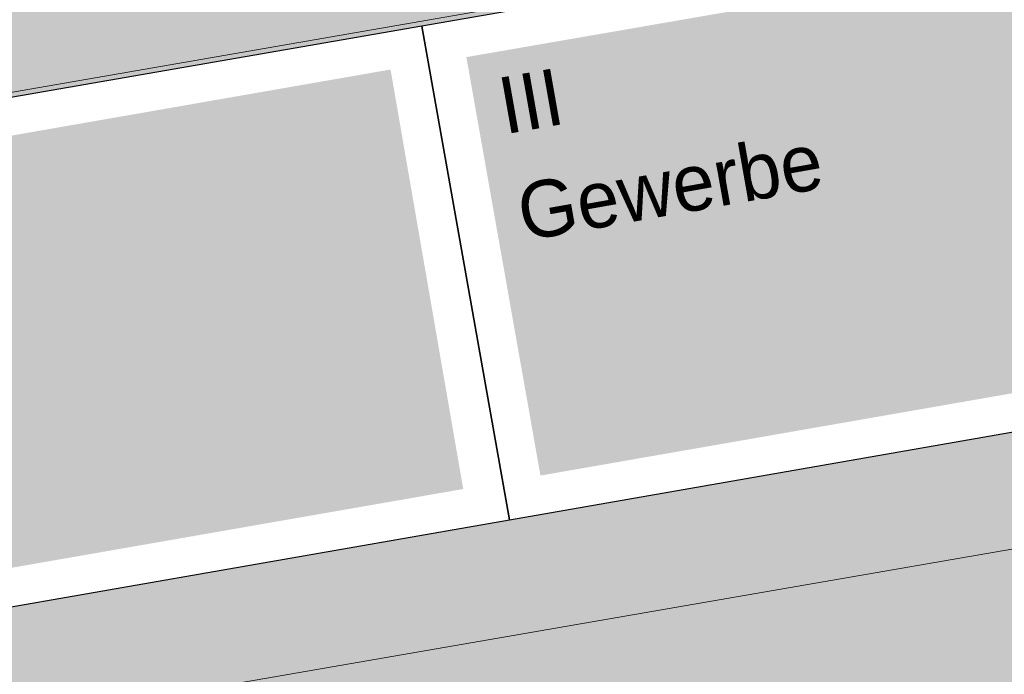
# Model space of a CAD drawing. Header units: metres. Extents: x -862 to 1262, y -354 to 644.
# Tile 237 of 256: x -126 to -100, y 371 to 388. Entities that reach past the tile are written whole.
import ezdxf

# ---------------------------------------------------------------- set-up
doc = ezdxf.new("R2010")
doc.units = ezdxf.units.M
doc.header["$LTSCALE"] = 0.5
doc.set_wipeout_variables(frame=1)
doc.layers.add('BPR_Verkehr_220520', color=7, linetype='Continuous')
doc.layers.add('DZH_Baufelder Nord_220610', color=7, linetype='Continuous')
doc.styles.add('Favorit Std Light', font='txt')

# ---------------------------------------------------------------- blocks, each defined once
blk = doc.blocks.new('Slab (2D)-42')
at = {"color": 255, "linetype": 'Continuous', "lineweight": 25, "transparency": 33554687}
blk.add_wipeout([(-122.9919816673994, 237.53015684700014), (-95.09684509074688, 242.39412560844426), (-97.37722804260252, 255.27208472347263), (-125.22906705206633, 250.44038998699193)], dxfattribs=at)
at = {"color": 7, "linetype": 'Continuous', "lineweight": 25, "transparency": 33554687, "flags": 128}
blk.add_lwpolyline([(-122.9919816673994, 237.5301568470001), (-95.09684509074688, 242.3941256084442), (-97.37722804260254, 255.2720847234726), (-125.2290670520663, 250.4403899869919)], close=True, dxfattribs=at)
at = {"color": 255, "linetype": 'Continuous', "lineweight": 25, "transparency": 33554687}
blk.add_wipeout([(-122.9919816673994, 237.53015684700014), (-95.09684509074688, 242.39412560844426), (-97.37722804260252, 255.27208472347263), (-125.22906705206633, 250.44038998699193)], dxfattribs=at)
at = {"color": 7, "linetype": 'Continuous', "lineweight": 25, "transparency": 33554687, "flags": 128}
blk.add_lwpolyline([(-122.9919816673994, 237.5301568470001), (-95.09684509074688, 242.3941256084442), (-97.37722804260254, 255.2720847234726), (-125.2290670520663, 250.4403899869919)], close=True, dxfattribs=at)
at = {"color": 255, "linetype": 'Continuous', "lineweight": 25, "transparency": 33554687}
blk.add_wipeout([(-122.9919816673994, 237.53015684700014), (-95.09684509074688, 242.39412560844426), (-97.37722804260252, 255.27208472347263), (-125.22906705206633, 250.44038998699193)], dxfattribs=at)
at = {"color": 7, "linetype": 'Continuous', "lineweight": 25, "transparency": 33554687, "flags": 128}
blk.add_lwpolyline([(-122.9919816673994, 237.5301568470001), (-95.09684509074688, 242.3941256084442), (-97.37722804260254, 255.2720847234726), (-125.2290670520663, 250.4403899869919)], close=True, dxfattribs=at)
at = {"color": 255, "linetype": 'Continuous', "lineweight": 25, "transparency": 33554687}
blk.add_wipeout([(-122.9919816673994, 237.53015684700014), (-95.09684509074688, 242.39412560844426), (-97.37722804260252, 255.27208472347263), (-125.22906705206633, 250.44038998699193)], dxfattribs=at)
at = {"color": 7, "linetype": 'Continuous', "lineweight": 25, "transparency": 33554687, "flags": 128}
blk.add_lwpolyline([(-122.9919816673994, 237.5301568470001), (-95.09684509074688, 242.3941256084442), (-97.37722804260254, 255.2720847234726), (-125.2290670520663, 250.4403899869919)], close=True, dxfattribs=at)
at = {"color": 255, "linetype": 'Continuous', "lineweight": 25, "transparency": 33554687}
blk.add_wipeout([(-122.9919816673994, 237.53015684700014), (-95.09684509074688, 242.39412560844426), (-97.37722804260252, 255.27208472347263), (-125.22906705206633, 250.44038998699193)], dxfattribs=at)
at = {"color": 7, "linetype": 'Continuous', "lineweight": 25, "transparency": 33554687, "flags": 128}
blk.add_lwpolyline([(-122.9919816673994, 237.5301568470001), (-95.09684509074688, 242.3941256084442), (-97.37722804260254, 255.2720847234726), (-125.2290670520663, 250.4403899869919)], close=True, dxfattribs=at)
at = {"color": 255, "linetype": 'Continuous', "lineweight": 25, "transparency": 33554687}
blk.add_wipeout([(-122.9919816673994, 237.53015684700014), (-95.09684509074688, 242.39412560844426), (-97.37722804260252, 255.27208472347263), (-125.22906705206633, 250.44038998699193)], dxfattribs=at)
at = {"color": 7, "linetype": 'Continuous', "lineweight": 25, "transparency": 33554687, "flags": 128}
blk.add_lwpolyline([(-122.9919816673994, 237.5301568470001), (-95.09684509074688, 242.3941256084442), (-97.37722804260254, 255.2720847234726), (-125.2290670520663, 250.4403899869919)], close=True, dxfattribs=at)
at = {"color": 255, "linetype": 'Continuous', "lineweight": 25, "transparency": 33554687}
blk.add_wipeout([(-122.9919816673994, 237.53015684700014), (-95.09684509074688, 242.39412560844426), (-97.37722804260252, 255.27208472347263), (-125.22906705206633, 250.44038998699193)], dxfattribs=at)
at = {"color": 7, "linetype": 'Continuous', "lineweight": 25, "transparency": 33554687, "flags": 128}
blk.add_lwpolyline([(-122.9919816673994, 237.5301568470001), (-95.09684509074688, 242.3941256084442), (-97.37722804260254, 255.2720847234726), (-125.2290670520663, 250.4403899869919)], close=True, dxfattribs=at)
blk = doc.blocks.new('Slab (2D)-59')
at = {"color": 255, "linetype": 'Continuous', "lineweight": 25, "transparency": 33554687}
blk.add_wipeout([(-95.09684509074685, 242.39412560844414), (-63.88464513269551, 247.84168313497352), (-66.11182550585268, 260.6959592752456), (-97.37722804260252, 255.27208472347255)], dxfattribs=at)
at = {"color": 7, "linetype": 'Continuous', "lineweight": 25, "transparency": 33554687, "flags": 128}
blk.add_lwpolyline([(-95.09684509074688, 242.3941256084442), (-63.88464513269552, 247.8416831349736), (-66.11182550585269, 260.6959592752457), (-97.37722804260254, 255.2720847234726)], close=True, dxfattribs=at)
at = {"color": 255, "linetype": 'Continuous', "lineweight": 25, "transparency": 33554687}
blk.add_wipeout([(-95.09684509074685, 242.39412560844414), (-63.88464513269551, 247.84168313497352), (-66.11182550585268, 260.6959592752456), (-97.37722804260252, 255.27208472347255)], dxfattribs=at)
at = {"color": 7, "linetype": 'Continuous', "lineweight": 25, "transparency": 33554687, "flags": 128}
blk.add_lwpolyline([(-95.09684509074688, 242.3941256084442), (-63.88464513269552, 247.8416831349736), (-66.11182550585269, 260.6959592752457), (-97.37722804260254, 255.2720847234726)], close=True, dxfattribs=at)
at = {"color": 255, "linetype": 'Continuous', "lineweight": 25, "transparency": 33554687}
blk.add_wipeout([(-95.09684509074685, 242.39412560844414), (-63.88464513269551, 247.84168313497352), (-66.11182550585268, 260.6959592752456), (-97.37722804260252, 255.27208472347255)], dxfattribs=at)
at = {"color": 7, "linetype": 'Continuous', "lineweight": 25, "transparency": 33554687, "flags": 128}
blk.add_lwpolyline([(-95.09684509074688, 242.3941256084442), (-63.88464513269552, 247.8416831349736), (-66.11182550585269, 260.6959592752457), (-97.37722804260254, 255.2720847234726)], close=True, dxfattribs=at)
at = {"color": 255, "linetype": 'Continuous', "lineweight": 25, "transparency": 33554687}
blk.add_wipeout([(-95.09684509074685, 242.39412560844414), (-63.88464513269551, 247.84168313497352), (-66.11182550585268, 260.6959592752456), (-97.37722804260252, 255.27208472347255)], dxfattribs=at)
at = {"color": 7, "linetype": 'Continuous', "lineweight": 25, "transparency": 33554687, "flags": 128}
blk.add_lwpolyline([(-95.09684509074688, 242.3941256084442), (-63.88464513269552, 247.8416831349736), (-66.11182550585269, 260.6959592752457), (-97.37722804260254, 255.2720847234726)], close=True, dxfattribs=at)
at = {"color": 255, "linetype": 'Continuous', "lineweight": 25, "transparency": 33554687}
blk.add_wipeout([(-95.09684509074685, 242.39412560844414), (-63.88464513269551, 247.84168313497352), (-66.11182550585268, 260.6959592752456), (-97.37722804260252, 255.27208472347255)], dxfattribs=at)
at = {"color": 7, "linetype": 'Continuous', "lineweight": 25, "transparency": 33554687, "flags": 128}
blk.add_lwpolyline([(-95.09684509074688, 242.3941256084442), (-63.88464513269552, 247.8416831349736), (-66.11182550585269, 260.6959592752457), (-97.37722804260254, 255.2720847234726)], close=True, dxfattribs=at)
at = {"color": 255, "linetype": 'Continuous', "lineweight": 25, "transparency": 33554687}
blk.add_wipeout([(-95.09684509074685, 242.39412560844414), (-63.88464513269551, 247.84168313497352), (-66.11182550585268, 260.6959592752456), (-97.37722804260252, 255.27208472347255)], dxfattribs=at)
at = {"color": 7, "linetype": 'Continuous', "lineweight": 25, "transparency": 33554687, "flags": 128}
blk.add_lwpolyline([(-95.09684509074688, 242.3941256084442), (-63.88464513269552, 247.8416831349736), (-66.11182550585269, 260.6959592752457), (-97.37722804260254, 255.2720847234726)], close=True, dxfattribs=at)
at = {"color": 255, "linetype": 'Continuous', "lineweight": 25, "transparency": 33554687}
blk.add_wipeout([(-95.09684509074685, 242.39412560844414), (-63.88464513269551, 247.84168313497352), (-66.11182550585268, 260.6959592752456), (-97.37722804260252, 255.27208472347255)], dxfattribs=at)
at = {"color": 7, "linetype": 'Continuous', "lineweight": 25, "transparency": 33554687, "flags": 128}
blk.add_lwpolyline([(-95.09684509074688, 242.3941256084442), (-63.88464513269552, 247.8416831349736), (-66.11182550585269, 260.6959592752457), (-97.37722804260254, 255.2720847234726)], close=True, dxfattribs=at)

msp = doc.modelspace()

# ---------------------------------------------------------------- hatches: boundary and pattern name
at = {"layer": 'DZH_Baufelder Nord_220610', "linetype": 'Continuous', "lineweight": 0, "true_color": 0xfff9e0, "transparency": 33554687}
h = msp.add_hatch(color=7, dxfattribs=at)
edge = h.paths.add_edge_path()
edge.add_line((32.55980691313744, 384.3805379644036), (26.06465546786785, 412.3372531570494))
edge.add_line((26.06465546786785, 412.3372531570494), (-143.0442158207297, 383.0005029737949))
edge.add_line((-143.0442158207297, 383.0005029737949), (-131.0904625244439, 314.2834369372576))
edge.add_line((-131.0904625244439, 314.2834369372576), (-124.9939522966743, 315.6937450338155))
edge.add_line((-124.9939522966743, 315.6937450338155), (-140.1320432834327, 312.1120369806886))
edge.add_line((-140.1320432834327, 312.1120369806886), (-222.7133020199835, 293.0330976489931))
edge.add_line((-222.7133020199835, 293.0330976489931), (-242.987267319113, 381.3162625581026))
edge.add_line((-242.987267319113, 381.3162625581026), (-225.1325763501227, 380.1122668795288))
edge.add_line((-225.1325763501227, 380.1122668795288), (-225.1316572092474, 377.0219977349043))
edge.add_line((-225.1316572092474, 377.0219977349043), (-224.1314799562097, 377.0637289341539))
edge.add_line((-224.1314799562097, 377.0637289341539), (-223.1313543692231, 377.1066777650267))
edge.add_line((-223.1313543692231, 377.1066777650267), (-222.131281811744, 377.1508441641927))
edge.add_line((-222.131281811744, 377.1508441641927), (-221.1312637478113, 377.1962280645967))
edge.add_line((-221.1312637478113, 377.1962280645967), (-220.131301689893, 377.2428293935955))
edge.add_line((-220.131301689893, 377.2428293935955), (-219.1313971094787, 377.290648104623))
edge.add_line((-219.1313971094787, 377.290648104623), (-218.131551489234, 377.3396841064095))
edge.add_line((-218.131551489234, 377.3396841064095), (-217.1317662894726, 377.3899373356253))
edge.add_line((-217.1317662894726, 377.3899373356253), (-217.1336498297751, 383.7225982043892))
edge.add_line((-217.1336498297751, 383.7225982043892), (-217.1323176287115, 383.7968768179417))
edge.add_line((-217.1323176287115, 383.7968768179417), (-217.1313062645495, 380.475092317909))
edge.add_line((-217.1313062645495, 380.475092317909), (-213.7664101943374, 380.3481207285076))
edge.add_line((-213.7664101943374, 380.3481207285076), (-210.4015081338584, 380.2213885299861))
edge.add_line((-210.4015081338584, 380.2213885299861), (-207.0365970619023, 380.0948956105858))
edge.add_line((-207.0365970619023, 380.0948956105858), (-203.6716770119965, 379.968641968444))
edge.add_line((-203.6716770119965, 379.968641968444), (-200.3067479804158, 379.8426276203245))
edge.add_line((-200.3067479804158, 379.8426276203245), (-196.9418100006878, 379.7168525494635))
edge.add_line((-196.9418100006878, 379.7168525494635), (-193.5768630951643, 379.5913167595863))
edge.add_line((-193.5768630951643, 379.5913167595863), (-190.2119043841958, 379.4660201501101))
edge.add_line((-190.2119043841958, 379.4660201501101), (-185.331899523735, 379.7464873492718))
edge.add_line((-185.331899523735, 379.7464873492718), (-180.4519131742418, 380.0273153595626))
edge.add_line((-180.4519131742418, 380.0273153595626), (-175.5719475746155, 380.3085040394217))
edge.add_line((-175.5719475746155, 380.3085040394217), (-170.6920027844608, 380.5900533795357))
edge.add_line((-170.6920027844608, 380.5900533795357), (-165.8120788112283, 380.8719633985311))
edge.add_line((-165.8120788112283, 380.8719633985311), (-160.9321756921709, 381.1542340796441))
edge.add_line((-160.9321756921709, 381.1542340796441), (-156.0522934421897, 381.4368654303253))
edge.add_line((-156.0522934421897, 381.4368654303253), (-151.172434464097, 381.7198573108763))
edge.add_line((-151.172434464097, 381.7198573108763), (-145.5148646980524, 382.701323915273))
edge.add_arc((-592.1029078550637, 2940.188827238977), 2596.18628182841, 279.7782309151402, 279.9051094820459, ccw=False)
edge.add_line((-151.1793800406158, 381.7186490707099), (-146.177484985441, 353.0060045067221))
edge.add_line((-146.177484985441, 353.0060045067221), (-139.143118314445, 312.5272433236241))
edge.add_line((-139.143118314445, 312.5272433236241), (-133.5328797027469, 313.8270688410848))
edge.add_line((-133.5328797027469, 313.8270688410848), (-145.5148592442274, 382.7013248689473))
edge.add_line((-145.5148592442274, 382.7013248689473), (-116.5022465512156, 387.7343888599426))
edge.add_line((-116.5022465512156, 387.7343888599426), (48.11358021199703, 416.3034435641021))
edge.add_line((48.11358021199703, 416.3034435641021), (50.99796817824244, 399.8917147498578))
edge.add_line((50.99796817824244, 399.8917147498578), (101.7277072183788, 411.6776965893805))
edge.add_line((101.7277072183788, 411.6776965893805), (102.4313637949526, 408.6489871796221))
edge.add_line((102.4313637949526, 408.6489871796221), (123.765022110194, 316.8237209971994))
edge.add_line((123.765022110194, 316.8237209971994), (90.3646540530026, 309.3621310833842))
edge.add_line((90.3646540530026, 309.3621310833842), (78.87369778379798, 358.8217257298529))
edge.add_line((78.87369778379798, 358.8217257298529), (104.3938826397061, 364.7507963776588))
edge.add_line((104.3938826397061, 364.7507963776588), (101.1439840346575, 378.7391522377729))
edge.add_line((101.1439840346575, 378.7391522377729), (50.46547640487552, 366.9650729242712))
edge.add_line((50.46547640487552, 366.9650729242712), (46.1308055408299, 385.6225530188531))
edge.add_line((46.1308055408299, 385.6225530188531), (37.42547304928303, 383.6000531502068))
edge.add_line((37.42547304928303, 383.6000531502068), (8.073688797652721, 339.1086414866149))
edge.add_line((8.073688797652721, 339.1086414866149), (8.071902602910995, 339.1101264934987))
edge.add_line((8.071902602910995, 339.1101264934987), (8.057760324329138, 339.0901706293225))
edge.add_arc((-48.5966539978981, 275.7739358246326), 84.96274625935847, 48.17829914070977, 48.19372288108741)
edge.add_line((8.040713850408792, 339.1054194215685), (7.367840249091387, 339.6758323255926))
edge.add_line((7.367840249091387, 339.6758323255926), (7.376597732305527, 339.6881901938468))
edge.add_line((7.376597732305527, 339.6881901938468), (4.612199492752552, 341.9864601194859))
edge.add_line((4.612199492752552, 341.9864601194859), (32.55980691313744, 384.3805379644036))
at = {"layer": 'DZH_Baufelder Nord_220610', "linetype": 'Continuous', "lineweight": 0, "true_color": 0xdce9e4, "transparency": 33554687}
h = msp.add_hatch(color=254, dxfattribs=at)
edge = h.paths.add_edge_path()
edge.add_line((-77.42519639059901, 355.7170850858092), (-77.50686018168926, 356.1884115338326))
edge.add_line((-77.50686018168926, 356.1884115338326), (-83.92927379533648, 393.2556733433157))
edge.add_line((-83.92927379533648, 393.2556733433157), (-143.0442158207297, 383.0005029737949))
edge.add_line((-143.0442158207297, 383.0005029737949), (-131.0904625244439, 314.2834369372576))
edge.add_line((-131.0904625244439, 314.2834369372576), (-123.4593459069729, 316.0487461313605))
edge.add_arc((-48.6215309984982, 275.7461979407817), 84.9999642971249, 109.80784807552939, 151.6961205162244, ccw=False)
at = {"layer": 'DZH_Baufelder Nord_220610', "linetype": 'Continuous', "lineweight": 0, "true_color": 0xc4dad2, "transparency": 33554687}
h = msp.add_hatch(color=254, dxfattribs=at)
edge = h.paths.add_edge_path()
edge.add_line((-81.18543937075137, 377.4195040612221), (-81.18804005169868, 377.4345140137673))
edge.add_line((-81.18804005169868, 377.4345140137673), (-75.2773704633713, 378.4660084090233))
edge.add_line((-75.2773704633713, 378.4660084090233), (-74.39482439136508, 373.3723599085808))
edge.add_arc((-48.61491335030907, 275.7178860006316), 101.0000004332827, 104.7882003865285, 108.2156292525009)
edge.add_arc((-48.61491344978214, 275.7178863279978), 101.0000000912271, 108.215629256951, 136.0850287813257)
edge.add_line((-121.3722737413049, 345.7704847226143), (-125.518097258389, 369.6982998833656))
edge.add_line((-125.518097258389, 369.6982998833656), (-123.5524640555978, 370.0413303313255))
edge.add_line((-123.5524640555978, 370.0413303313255), (-123.5586975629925, 370.0777534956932))
edge.add_line((-123.5586975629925, 370.0777534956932), (-81.18543937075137, 377.4195040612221))

# ---------------------------------------------------------------- linework, layer by layer
at = {"layer": 'DZH_Baufelder Nord_220610', "color": 14, "linetype": 'Continuous', "lineweight": 5, "true_color": 0x9f0000, "transparency": 33554687, "elevation": -12285434.42021632, "flags": 128}
msp.add_lwpolyline([(-175.5719475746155, 380.3085040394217), (-170.6920027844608, 380.5900533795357), (-165.8120788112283, 380.8719633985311), (-160.9321756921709, 381.1542340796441), (-156.0522934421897, 381.4368654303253), (-151.172434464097, 381.7198573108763), (-145.5148646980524, 382.701323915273, -0.0005536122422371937), (-151.1793800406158, 381.7186490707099), (-146.177484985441, 353.0060045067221), (-139.143118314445, 312.5272433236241), (-133.5328797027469, 313.8270688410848), (-145.5148592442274, 382.7013248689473), (-116.5022465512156, 387.7343888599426), (48.11358021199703, 416.3034435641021)], format="xyb", dxfattribs=at)
msp.add_lwpolyline([(26.06465546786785, 412.3372531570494), (-143.0442158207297, 383.0005029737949), (-131.0904625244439, 314.2834369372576), (-124.9939522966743, 315.6937450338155), (-140.1320432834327, 312.1120369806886), (-222.7133020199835, 293.0330976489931)], dxfattribs=at)
at = {"layer": 'DZH_Baufelder Nord_220610', "color": 255, "linetype": 'Continuous', "lineweight": 18, "transparency": 33554687, "flags": 128}
for points, elevation in [([(-77.42519639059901, 355.7170850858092), (-77.50686018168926, 356.1884115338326), (-83.92927379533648, 393.2556733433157), (-143.0442158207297, 383.0005029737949), (-131.0904625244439, 314.2834369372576), (-123.4593459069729, 316.0487461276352, -0.1848348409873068), (-77.42519639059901, 355.7170850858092)], -12285434.42021632), ([(-81.18543937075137, 377.4195040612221), (-81.18804005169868, 377.4345140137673), (-75.2773704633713, 378.4660084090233), (-74.39482439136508, 373.3723599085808, 0.01495609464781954), (-80.18691173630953, 371.6564549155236, 0.1222061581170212), (-121.3722737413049, 345.7704847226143), (-125.518097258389, 369.6982998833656), (-123.5524640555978, 370.0413303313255), (-123.5586975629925, 370.0777534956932)], 8.7)]:
    msp.add_lwpolyline(points, format="xyb", close=True, dxfattribs=dict(at, elevation=elevation))

# ---------------------------------------------------------------- next in the draw order: block references
at = {"layer": 'DZH_Baufelder Nord_220610', "color": 7, "transparency": 33554687}
msp.add_blockref('Slab (2D)-42', (-17.81744829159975, 132.5597140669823), dxfattribs=at)

# ---------------------------------------------------------------- next in the draw order: linework, layer by layer
at = {"layer": 'DZH_Baufelder Nord_220610', "color": 7, "linetype": 'Continuous', "true_color": 0xeef5eb, "transparency": 33554687}
msp.add_solid([(-116.0129820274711, 386.6982786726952, 8.7), (-141.8902720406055, 382.1855399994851, 8.7), (-114.1176199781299, 375.7591075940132, 8.7), (-139.9950132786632, 371.2469650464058, 8.7)], dxfattribs=at)

# ---------------------------------------------------------------- next in the draw order: block references
at = {"layer": 'DZH_Baufelder Nord_220610', "color": 7, "transparency": 33554687}
msp.add_blockref('Slab (2D)-59', (-17.81744829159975, 132.5597140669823), dxfattribs=at)

# ---------------------------------------------------------------- next in the draw order: hatches: boundary and pattern name
at = {"layer": 'BPR_Verkehr_220520', "linetype": 'Continuous', "lineweight": 0, "true_color": 0xece5cf, "transparency": 33554687}
h = msp.add_hatch(color=254, dxfattribs=at)
h.paths.add_polyline_path([(73.07970223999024, 431.4939663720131), (72.30085665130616, 431.4882694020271), (71.52226263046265, 431.4676719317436), (70.7442052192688, 431.4321815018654), (69.96696926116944, 431.3818111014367), (69.1908393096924, 431.3165791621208), (68.93388534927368, 431.2916815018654), (68.67709429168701, 431.2651563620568), (68.42047661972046, 431.2370031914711), (68.16404265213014, 431.2072231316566), (67.90780271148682, 431.175817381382), (67.65176708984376, 431.1427871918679), (67.39594610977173, 431.1081339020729), (67.1403500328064, 431.0718589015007), (51.6985583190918, 428.539948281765), (51.54933143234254, 428.5008203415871), (51.40050967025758, 428.4601786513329), (51.2521084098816, 428.4180274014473), (51.10414295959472, 428.374370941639), (50.95662858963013, 428.3292137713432), (50.80958050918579, 428.282560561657), (50.66301388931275, 428.2344161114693), (50.51694359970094, 428.1847861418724), (50.35504383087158, 428.1278325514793), (50.19379795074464, 428.0690531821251), (50.0332265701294, 428.0084555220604), (49.87335017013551, 427.946047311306), (49.7141891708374, 427.8818365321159), (49.55576390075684, 427.8158313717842), (49.39809458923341, 427.7480402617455), (49.24120133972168, 427.6784718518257), (48.16281427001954, 427.1461709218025), (47.09754003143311, 426.5880905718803), (46.04599604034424, 426.004551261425), (45.00879063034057, 425.3958905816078), (43.98652384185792, 424.7624606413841), (42.97978705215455, 424.1046279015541), (41.98916268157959, 423.4227729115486), (41.01522380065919, 422.7172901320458), (40.05793313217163, 422.048622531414), (39.06325053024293, 421.4369622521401), (38.0345666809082, 420.8843943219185), (36.97538817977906, 420.392802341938), (35.88932556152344, 419.963862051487), (34.78008101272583, 419.5990356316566), (33.65143574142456, 419.2995667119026), (32.50723728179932, 419.0664750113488), (17.02504249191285, 416.380647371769), (14.98914653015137, 413.4901236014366), (-64.12031160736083, 399.7663349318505), (-66.55545607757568, 399.3469230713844), (-68.99160789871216, 398.933403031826), (-71.42875288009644, 398.5257772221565), (-73.86687677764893, 398.1240480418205), (-76.30596532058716, 397.728217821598), (-78.74600423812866, 397.3382888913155), (-81.18697924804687, 396.9542635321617), (-83.6288761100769, 396.5761439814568), (-86.47086827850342, 398.6719926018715), (-88.94330163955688, 398.3014916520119), (-91.41663650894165, 397.9370577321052), (-93.89085804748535, 397.578693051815), (-96.36595135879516, 397.2263997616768), (-98.84190155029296, 396.8801799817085), (-101.3186937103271, 396.5400357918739), (-103.7963129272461, 396.2059692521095), (-106.2747443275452, 395.87798235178), (-107.2079676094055, 395.733158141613), (-108.1333138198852, 395.5444411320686), (-109.0487197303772, 395.3122521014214), (-109.9521442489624, 395.0371087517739), (-110.8415730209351, 394.7196245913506), (-111.7150228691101, 394.360507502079), (-112.5705462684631, 393.960558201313), (-113.4062421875, 393.5206802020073), (-114.2616426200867, 393.0710216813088), (-115.1377631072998, 392.6632039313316), (-116.0325606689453, 392.2981836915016), (-116.9439461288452, 391.9768132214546), (-117.8697916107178, 391.6998428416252), (-118.807935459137, 391.4679192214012), (-119.7561873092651, 391.2815838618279), (-120.7123331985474, 391.1412718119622), (-129.6989096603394, 390.0937450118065), (-138.696471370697, 389.1451923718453), (-147.7039282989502, 388.295728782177), (-156.720189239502, 387.5454571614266), (-165.7441618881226, 386.8944684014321), (-174.7747530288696, 386.3428413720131), (-183.8108686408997, 385.8906429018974), (-192.8514122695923, 385.5378753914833), (-193.7054479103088, 385.5156110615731), (-194.5597200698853, 385.506037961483), (-195.4140401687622, 385.509158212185), (-196.268219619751, 385.5249711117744), (-197.1220698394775, 385.5534731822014), (-197.9754023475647, 385.5946581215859), (-198.8280287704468, 385.6485168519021), (-199.6797608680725, 385.7150374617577), (-216.3824471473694, 387.1500172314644), (-216.3826394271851, 387.1493365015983), (-216.3828316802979, 387.1486557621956), (-216.3830238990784, 387.1479750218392), (-216.3832161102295, 387.147294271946), (-216.3834082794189, 387.1466135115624), (-216.3836004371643, 387.1459327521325), (-216.3837925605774, 387.1452519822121), (-216.3839846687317, 387.1445712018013), (-216.5290392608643, 386.6011932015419), (-216.6586617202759, 386.0539286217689), (-216.772748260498, 385.503215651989), (-216.8712075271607, 384.9494952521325), (-216.9539606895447, 384.3932107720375), (-217.0209414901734, 383.8348076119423), (-217.0720962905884, 383.2747328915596), (-217.1073841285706, 382.7134350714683), (-217.131329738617, 380.3750932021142), (-217.1313062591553, 380.3750923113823), (-213.7664101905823, 380.2481207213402), (-210.4015081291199, 380.1213885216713), (-207.0365970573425, 379.9948956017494), (-203.6716770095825, 379.8686419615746), (-200.3067479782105, 379.7426276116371), (-196.9418099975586, 379.6168525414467), (-193.5768630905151, 379.491316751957), (-190.2119043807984, 379.3660201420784), (-185.3327863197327, 379.6464363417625), (-180.453686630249, 379.9272132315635), (-175.5746077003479, 380.2083506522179), (-170.6955495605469, 380.4898486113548), (-165.8165122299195, 380.7717071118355), (-160.9374957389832, 381.0539261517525), (-156.0585001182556, 381.3365057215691), (-151.1795243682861, 381.6194458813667), (-151.1724344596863, 381.6198573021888), (-116.502246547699, 387.6343888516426), (48.13063516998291, 416.206403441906), (51.01485386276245, 399.7956377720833), (58.11081887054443, 401.4442351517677), (101.7277072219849, 411.5776965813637), (101.9664129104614, 410.5502491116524), (107.1071175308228, 412.0503887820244), (107.2508155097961, 412.0941980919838), (106.8058038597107, 413.297698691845), (106.7135229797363, 413.5415234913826), (106.6167250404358, 413.7835905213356), (106.5154435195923, 414.0238161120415), (106.4097134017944, 414.2621172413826), (106.2995712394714, 414.4984115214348), (106.1850551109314, 414.7326172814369), (106.0662046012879, 414.9646535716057), (105.9430607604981, 415.1944402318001), (105.8208365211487, 415.4062717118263), (105.6953006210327, 415.6161575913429), (105.5664839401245, 415.8240460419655), (105.4344182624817, 416.029885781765), (105.2991361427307, 416.2336260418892), (105.1606709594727, 416.4352165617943), (105.0190568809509, 416.6346076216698), (104.8743288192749, 416.8317500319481), (104.8854778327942, 416.8400703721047), (104.7548689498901, 417.012292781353), (104.6216167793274, 417.1824782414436), (104.4857530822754, 417.3505861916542), (104.3473102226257, 417.5165765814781), (104.2063212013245, 417.6804098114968), (104.0628196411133, 417.8420468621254), (103.9168397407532, 418.0014491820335), (103.7684162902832, 418.158578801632), (103.7486159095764, 418.179176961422), (103.7287737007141, 418.1997345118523), (103.7088895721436, 418.2202515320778), (103.6889636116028, 418.2407279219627), (103.6689959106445, 418.2611636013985), (103.648986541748, 418.2815585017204), (103.6289355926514, 418.3019125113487), (103.608843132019, 418.3222255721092), (103.0738260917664, 418.8341899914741), (102.5124897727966, 419.3171519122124), (101.926402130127, 419.7697576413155), (101.3172028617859, 420.1907409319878), (100.6865963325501, 420.5789239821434), (100.0363467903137, 420.9332207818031), (99.36827346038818, 421.2526400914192), (98.68424541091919, 421.5362882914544), (97.76440438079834, 421.9251215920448), (96.87247476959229, 422.3742990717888), (96.01240999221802, 422.8818298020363), (95.18802225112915, 423.445464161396), (94.40296557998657, 424.0627038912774), (93.66071969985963, 424.7308131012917), (92.96457458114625, 425.4468304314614), (92.31761241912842, 426.207579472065), (91.36401882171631, 427.1830981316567), (90.32082762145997, 428.0621479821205), (89.19775160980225, 428.8365360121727), (88.00525268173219, 429.4990485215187), (86.75443938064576, 430.0435139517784), (85.45696348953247, 430.4648604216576), (84.12491147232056, 430.7591629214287), (82.77069189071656, 430.9236799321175), (82.12956623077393, 430.9902364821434), (81.48798833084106, 431.0522822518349), (80.84598992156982, 431.1098141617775), (80.20360276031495, 431.1628293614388), (79.56085861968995, 431.2113252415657), (78.91778930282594, 431.2552994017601), (78.27442660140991, 431.2947496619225), (77.63080247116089, 431.3296762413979), (77.35380907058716, 431.3410617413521), (77.07681761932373, 431.3524793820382), (76.79982749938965, 431.3639291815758), (76.52283869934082, 431.3754111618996), (76.24585124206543, 431.3869252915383), (75.96886511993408, 431.3984716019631), (75.69188035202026, 431.4100500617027), (75.41489722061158, 431.4216606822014), (74.63700759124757, 431.4606559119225), (73.85851425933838, 431.4847607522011)])
h.paths.add_polyline_path([(76.18283435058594, 411.92668141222), (76.6956110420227, 408.9708295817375), (63.39427778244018, 406.6633344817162), (62.88150110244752, 409.6191863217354)])
h.paths.add_polyline_path([(84.98998571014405, 422.5889553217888), (85.50276240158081, 419.6331034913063), (82.54691056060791, 419.1203268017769), (82.03413386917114, 422.0761786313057)])
h.paths.add_polyline_path([(93.61805167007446, 424.0857391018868), (95.65983550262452, 422.5138835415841), (95.84824382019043, 421.4278218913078), (92.89239197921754, 420.9150452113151), (92.37961529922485, 423.8708970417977)])
h.paths.add_polyline_path([(73.10617423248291, 429.6617924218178), (73.61895092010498, 426.7059405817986), (49.97213623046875, 422.6037270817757), (49.45935955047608, 425.5595789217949)])
at = {"layer": 'BPR_Verkehr_220520', "linetype": 'Continuous', "lineweight": 0, "true_color": 0xf7dcdc, "transparency": 33554687}
h = msp.add_hatch(color=254, dxfattribs=at)
edge = h.paths.add_edge_path()
edge.add_arc((-238.7207664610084, 1406.233826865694), 1018.9999417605, 277.1870954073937, 277.46823299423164, ccw=False)
edge.add_line((-111.2339092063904, 395.2402648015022), (-111.2339092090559, 395.2402648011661))
edge.add_arc((-113.7361047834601, 415.0831229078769), 20.00000001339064, 261.70696071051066, 277.18709540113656, ccw=False)
edge.add_line((-116.620824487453, 395.2922565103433), (-116.6208244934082, 395.2922565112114))
edge.add_arc((-123.1372695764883, 410.9937195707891), 16.99999996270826, 276.964065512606, 292.5395019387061, ccw=False)
edge.add_arc((-220.3772024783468, 1207.076750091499), 818.9998728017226, 276.80961277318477, 276.9640654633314, ccw=False)
edge.add_arc((-220.3772103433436, 1207.076807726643), 818.9999309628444, 276.59828638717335, 276.8096128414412, ccw=False)
edge.add_arc((-220.3772157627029, 1207.076853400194), 818.9999769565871, 276.07534985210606, 276.5982863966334, ccw=False)
edge.add_arc((-220.3772174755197, 1207.076867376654), 818.9999910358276, 275.1373624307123, 276.07534986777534, ccw=False)
edge.add_line((-147.0408512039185, 391.3668927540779), (-147.0408512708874, 391.3668927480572))
edge.add_arc((-220.377218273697, 1207.07687678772), 819.0000004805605, 274.60205614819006, 275.13736242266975, ccw=False)
edge.add_line((-154.6650028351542, 390.7173325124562), (-154.6650028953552, 390.7173325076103))
edge.add_line((-154.6650028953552, 390.7173325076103), (-154.6650033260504, 390.717332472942))
edge.add_arc((-220.3772182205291, 1207.076876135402), 818.9999998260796, 274.3917964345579, 274.6020561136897, ccw=False)
edge.add_line((-157.6612530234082, 390.4816842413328), (-157.661253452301, 390.4816842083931))
edge.add_arc((-220.3772181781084, 1207.07687428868), 818.9999979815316, 273.86610910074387, 274.3917964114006, ccw=False)
edge.add_line((-165.1560280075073, 389.9406452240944), (-165.156028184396, 389.9406452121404))
edge.add_arc((-220.3772186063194, 1207.076875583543), 818.99999930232, 273.65584936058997, 273.86610911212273, ccw=False)
edge.add_line((-168.1550584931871, 389.7435012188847), (-168.1550586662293, 389.7435012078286))
edge.add_line((-168.1550586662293, 389.7435012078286), (-168.1550587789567, 389.743501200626))
edge.add_arc((-220.3772181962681, 1207.076876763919), 819.0000004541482, 273.13010156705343, 273.6558493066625, ccw=False)
edge.add_line((-175.6570268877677, 389.2987251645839), (-175.6570270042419, 389.2987251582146))
edge.add_line((-175.6570270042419, 389.2987251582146), (-175.6570273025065, 389.2987251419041))
edge.add_arc((-220.3772182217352, 1207.076876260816), 818.999999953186, 272.91984177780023, 273.1301015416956, ccw=False)
edge.add_line((-178.6583427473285, 389.1401211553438), (-178.6583430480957, 389.1401211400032))
edge.add_line((-178.6583430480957, 389.1401211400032), (-178.6583431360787, 389.1401211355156))
edge.add_arc((-220.3772184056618, 1207.076876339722), 819.0000000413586, 272.3940031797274, 272.91984176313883, ccw=False)
edge.add_line((-186.1667030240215, 388.7916933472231), (-186.1667031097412, 388.7916933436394))
edge.add_line((-186.1667031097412, 388.7916933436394), (-186.1667031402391, 388.7916933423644))
edge.add_arc((-220.3772181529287, 1207.076876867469), 819.0000005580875, 272.183743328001, 272.39400315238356, ccw=False)
edge.add_line((-189.1698093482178, 388.6716602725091), (-189.1698093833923, 388.6716602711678))
edge.add_arc((-220.3772172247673, 1207.07684523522), 818.9999689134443, 271.9189871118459, 272.183743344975, ccw=False)
edge.add_line((-192.9518714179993, 388.5361929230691), (-192.9518714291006, 388.5361929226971))
edge.add_arc((-194.7768792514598, 443.005627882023), 54.49999998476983, 267.89736629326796, 271.9189871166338, ccw=False)
edge.add_line((-196.7764648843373, 388.5423222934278), (-196.7764648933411, 388.5423222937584))
edge.add_line((-196.7764648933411, 388.5423222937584), (-196.7764649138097, 388.5423222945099))
edge.add_arc((-194.7768792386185, 443.0056279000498), 54.50000000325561, 265.10859231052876, 267.89736624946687, ccw=False)
edge.add_line((-199.4239583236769, 388.7041117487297), (-199.4239583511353, 388.7041117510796))
edge.add_line((-199.4239583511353, 388.7041117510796), (-199.8428274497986, 388.7399582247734))
edge.add_line((-199.8428274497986, 388.7399582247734), (-215.0405972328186, 390.040570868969))
edge.add_arc((-206.7570608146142, 384.438460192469), 10.00003098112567, 145.9297243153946, 164.2994177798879)
edge.add_line((-216.3839806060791, 387.1445708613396), (-199.6797608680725, 385.7150374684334))
edge.add_arc((-194.7768792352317, 443.0056278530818), 57.49999995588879, 265.1085922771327, 271.918987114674)
edge.add_line((-192.8514122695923, 385.5378754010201), (-192.851412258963, 385.5378754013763))
edge.add_arc((-220.3772183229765, 1207.076876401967), 822.0000001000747, 271.9189871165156, 276.9640654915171)
edge.add_line((-120.7123332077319, 391.1412718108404), (-120.7123331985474, 391.1412718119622))
edge.add_line((-120.7123331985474, 391.1412718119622), (-120.7123331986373, 391.1412718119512))
edge.add_arc((-123.1372695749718, 410.9937196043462), 19.99999999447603, 276.9640654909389, 299.1141640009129)
edge.add_line((-113.4062421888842, 393.5206802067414), (-113.4062421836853, 393.5206802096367))
edge.add_arc((-103.6752148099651, 376.0476408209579), 19.9999999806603, 97.46823296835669, 119.1141639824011, ccw=False)
at = {"layer": 'BPR_Verkehr_220520', "linetype": 'Continuous', "lineweight": 0, "true_color": 0xd0ced1, "transparency": 33554687}
h = msp.add_hatch(color=254, dxfattribs=at)
edge = h.paths.add_edge_path()
edge.add_line((-106.2747443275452, 395.8779823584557), (-106.2747443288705, 395.877982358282))
edge.add_arc((-103.6752148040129, 376.0476407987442), 20.00000000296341, 97.46823296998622, 119.1141639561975)
edge.add_line((-113.4062421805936, 393.5206802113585), (-113.4062421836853, 393.5206802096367))
edge.add_line((-113.4062421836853, 393.5206802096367), (-113.4062421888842, 393.5206802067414))
edge.add_arc((-123.1372695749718, 410.9937196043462), 19.99999999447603, 276.96406549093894, 299.11416400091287, ccw=False)
edge.add_line((-120.7123331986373, 391.1412718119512), (-120.7123331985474, 391.1412718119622))
edge.add_line((-120.7123331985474, 391.1412718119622), (-120.7123332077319, 391.1412718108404))
edge.add_arc((-220.3772183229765, 1207.076876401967), 822.0000001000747, 271.91898711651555, 276.96406549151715, ccw=False)
edge.add_line((-192.851412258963, 385.5378754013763), (-192.8514122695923, 385.5378754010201))
edge.add_arc((-194.7768792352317, 443.0056278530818), 57.49999995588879, 265.10859227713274, 271.918987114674, ccw=False)
edge.add_line((-199.6797608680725, 385.7150374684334), (-216.3839806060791, 387.1445708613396))
edge.add_line((-216.3839806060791, 387.1445708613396), (-216.3839806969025, 387.1445705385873))
edge.add_arc((-197.1317673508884, 381.726944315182), 19.99995981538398, 164.2832508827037, 165.1570186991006)
edge.add_line((-216.464358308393, 386.8503532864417), (-216.4643583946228, 386.8503529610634))
edge.add_line((-216.4643583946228, 386.8503529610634), (-216.4220464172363, 386.8467319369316))
edge.add_line((-216.4220464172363, 386.8467319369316), (-199.7053411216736, 385.416130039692))
edge.add_arc((-194.7768792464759, 443.0056277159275), 57.79999981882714, 265.1085922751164, 271.9189871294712)
edge.add_arc((-220.3772181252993, 1207.076872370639), 822.2999960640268, 271.9189871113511, 273.515805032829)
edge.add_arc((-220.3766837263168, 1207.068183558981), 822.2912908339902, 273.5158049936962, 273.5367084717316)
edge.add_line((-169.6511657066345, 386.3429623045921), (-169.6511652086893, 386.342962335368))
edge.add_arc((-220.3772169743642, 1207.076877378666), 822.3000009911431, 273.5367082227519, 273.578514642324)
edge.add_line((-169.0523223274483, 386.3801935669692), (-169.0523218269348, 386.3801935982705))
edge.add_line((-169.0523218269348, 386.3801935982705), (-169.0523183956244, 386.3801938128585))
edge.add_arc((-220.3772200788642, 1207.076875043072), 822.2999988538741, 273.5785151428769, 273.5994179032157)
edge.add_line((-168.7529136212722, 386.3989728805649), (-168.7529101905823, 386.3989730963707))
edge.add_arc((-220.3772180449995, 1207.076873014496), 822.2999967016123, 273.599418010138, 275.0723516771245)
edge.add_arc((-220.3762500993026, 1207.065984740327), 822.2890654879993, 275.0723515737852, 275.0933273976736)
edge.add_arc((-220.3770601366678, 1207.075113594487), 822.2982302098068, 275.0933271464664, 275.1562500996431)
edge.add_line((-146.4753776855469, 388.1044665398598), (-146.475376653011, 388.1044666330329))
edge.add_arc((-220.3772186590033, 1207.076878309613), 822.3000020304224, 275.1562501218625, 275.1772229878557)
edge.add_line((-146.175600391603, 388.131572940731), (-146.1755993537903, 388.1315730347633))
edge.add_arc((-220.3772182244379, 1207.076875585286), 822.2999992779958, 275.1772230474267, 276.9640654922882)
edge.add_arc((-123.1372695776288, 410.9937196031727), 20.29999999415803, 276.9640655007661, 299.1141640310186)
edge.add_line((-113.2602767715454, 393.2585846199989), (-113.2602767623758, 393.2585846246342))
edge.add_arc((-97.8320326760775, 362.738192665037), 34.19831927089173, 104.29267026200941, 116.81687562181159, ccw=False)
edge.add_line((-106.274744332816, 395.8779823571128), (-106.2747443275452, 395.8779823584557))

# ---------------------------------------------------------------- next in the draw order: linework, layer by layer
at = {"layer": 'DZH_Baufelder Nord_220610', "color": 7, "linetype": 'Continuous', "true_color": 0xeef5eb, "transparency": 33554687}
msp.add_solid([(-112.1035180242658, 376.110298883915, 8.7), (-82.83113843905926, 381.2144122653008, 8.7), (-114.0356311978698, 387.0214813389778, 8.7), (-84.74108469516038, 392.096370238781, 8.7)], dxfattribs=at)

# ---------------------------------------------------------------- next in the draw order: texts
at = {"layer": 'DZH_Baufelder Nord_220610', "color": 7, "transparency": 33554687, "insert": (-113.2938135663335, 386.4604908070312), "char_height": 1.477256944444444, "attachment_point": 1, "rotation": 10.041639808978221, "line_spacing_factor": 1.147994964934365, "style": 'Favorit Std Light'}
msp.add_mtext('III\\PGewerbe', dxfattribs=at)

doc.saveas('drawing.dxf')
